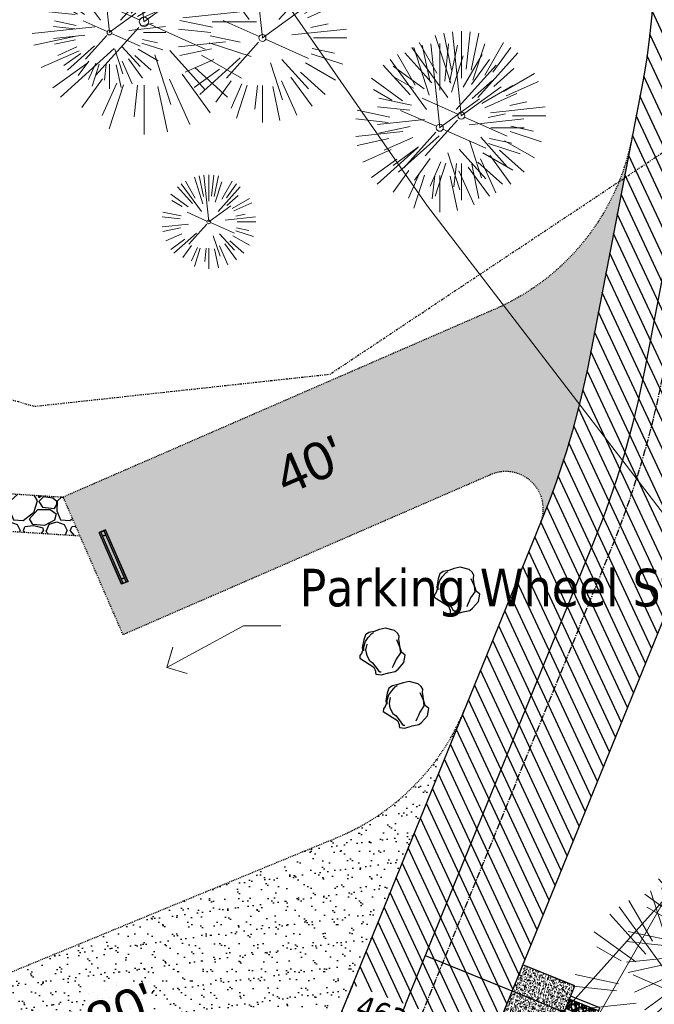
# Model space of a CAD drawing. Header units: feet. Extents: x 1134296 to 1140710, y 647902 to 649877.
# Tile 55 of 66: x 1135031 to 1135099, y 649015 to 649119. Entities that reach past the tile are written whole.
import ezdxf
from ezdxf import colors
from ezdxf.entities.mleader import LeaderData, LeaderLine
from ezdxf.lldxf.tags import DXFTag
from ezdxf.math import Vec2, Vec3

# ---------------------------------------------------------------- set-up
doc = ezdxf.new("R2010")
doc.units = ezdxf.units.FT
doc.header["$MEASUREMENT"] = 0
for name, pattern in [('CENTER2', [1.125, 0.75, -0.125, 0.125, -0.125]), ('DIVIDE2', [0.625, 0.25, -0.125, 0, -0.125, 0, -0.125]), ('HIDDEN4', [0.095, 0.05, -0.045]), ('RAD', [0.13, 0.08, -0.05])]:
    doc.linetypes.add(name, pattern=pattern)
for name, color, linetype in [('-AGGREGATE', 8, 'Continuous'), ('-HARDWARE', 7, 'Continuous'), ('-TIMBER', 6, 'Continuous'), ('-WOOD', 5, 'Continuous'), ('C-CAMPSITE-PADS', 6, 'Continuous'), ('C-PRKG-ASPH', 5, 'Continuous'), ('C-PRKG-GRVL', 8, 'Continuous'), ('C-PRKG-WHEL-STOP', 5, 'Continuous'), ('C-ROAD-ASPHALT', 1, 'Continuous'), ('C-ROAD-CNTR', 1, 'CENTER2'), ('C-ROAD-GRVL', 1, 'RAD'), ('C-SWLK-CONC', 5, 'Continuous'), ('C-SWLK-CONC-PATT', 5, 'Continuous'), ('C-SWLK-GRVL', 5, 'RAD'), ('C-SWLK-GRVL-PATT', 8, 'Continuous'), ('C-UTIL-HYDRANT', 5, 'Continuous'), ('C-UTIL-WATER-MEP', 7, 'WATER (.5x)'), ('G-TEXT-ST02', 2, 'Continuous'), ('G-XREF', 7, 'Continuous'), ('L-BARRIERROCK', 6, 'Continuous'), ('V-FLOOD-PLAIN', 2, 'DIVIDE2'), ('XX-NODE-BLDG', 8, 'Continuous')]:
    doc.layers.add(name, color=color, linetype=linetype)
for name, color, linetype, lineweight in [('V-ANNO-TEXT', 8, 'Continuous', 13), ('V-SITE-VEGE', 8, 'Continuous', 18), ('V-UTIL-WATR-LINE', 8, 'WATER', 15)]:
    doc.layers.add(name, color=color, linetype=linetype, lineweight=lineweight)
doc.styles.add('Arial', font='arial.ttf', dxfattribs={"height": 180})
doc.styles.add('SEI-Dim & Leader', font='tahoma.ttf')
doc.styles.get("Standard").update_dxf_attribs({"font": 'arial.ttf'})
tags = doc.linetypes.add('WATER', pattern='A,1.5,-0.2,["W",Standard,S=0.08,R=0,X=-0.1,Y=-0.04],-0.05', length=1.75).pattern_tags.tags
tags[6] = DXFTag(74, 10)
tags = doc.linetypes.add('WATER (.5x)', pattern='A,0.75,-0.2,["W",Standard,S=0.08,R=0,X=-0.1,Y=-0.04],-0.05', length=1).pattern_tags.tags
tags[6] = DXFTag(74, 10)
pattern_1 = [(37.50000000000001, (0, 0), (-0.06299335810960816, 1.926823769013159), [0, -1.52, 0, -1.7, 0, -1.625]), (7.499999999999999, (0, 0), (1.769776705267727, 2.82214606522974), [0, -0.82, 0, -1.37, 0, -0.525]), (327.5, (-1.23, 0), (3.114141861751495, 0.005659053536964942), [0, -0.5, 0, -1.8, 0, -2.35]), (317.5, (-1.23, 0), (3.006126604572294, 0.8776755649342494), [0, -0.25, 0, -1.18, 0, -1.35])]

# ---------------------------------------------------------------- blocks, each defined once
blk = doc.blocks.new('V-SITE-VEGE-Coniferious Tree 2')
at = {"color": 0, "linetype": 'ByBlock'}
for p, q in [((-0.0574950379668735, 0.2703678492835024), (-0.1039851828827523, 0.4890788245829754)), ((-0.0003172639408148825, 0.0025937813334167), (-0.05229705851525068, 0.4972664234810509)), ((-3.601054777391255e-05, 0.2219193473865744), (-3.601054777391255e-05, 0.5000060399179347)), ((0.02890183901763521, 0.2753366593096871), (0.05222503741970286, 0.4972664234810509)), ((0.0571938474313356, 0.2692740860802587), (0.1039131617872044, 0.4890788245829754)), ((-0.06264093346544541, 0.1926377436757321), (-0.1545378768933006, 0.4755369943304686)), ((-0.07913071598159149, 0.1088658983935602), (-0.2939353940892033, 0.4045257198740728)), ((-0.1460065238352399, 0.2528363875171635), (-0.2500390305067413, 0.4330260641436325)), ((0.06850648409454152, 0.2109817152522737), (0.1382469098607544, 0.425630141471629)), ((0.139142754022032, 0.2410654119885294), (0.2499670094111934, 0.4330260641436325)), ((0.1868724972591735, 0.2572635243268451), (0.2938633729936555, 0.4045257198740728)), ((-0.1756943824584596, 0.1950752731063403), (-0.3346129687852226, 0.3715878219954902)), ((0.09777767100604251, 0.108636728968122), (0.3345409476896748, 0.3715878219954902)), ((-0.2201011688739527, 0.1598873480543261), (-0.4045617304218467, 0.2938993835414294)), ((0.1919663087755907, 0.1728666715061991), (0.3115823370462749, 0.2805763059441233)), ((-0.2844040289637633, 0.1641894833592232), (-0.393144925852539, 0.2269610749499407)), ((0.2487690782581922, 0.143647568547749), (0.4329900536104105, 0.2500030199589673)), ((0.2658942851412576, 0.1183972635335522), (0.4567507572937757, 0.2033670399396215)), ((-0.0009318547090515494, -0.0006770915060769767), (0.2349564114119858, 0.1707208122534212)), ((-0.2961437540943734, 0.06292784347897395), (-0.4891148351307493, 0.1039491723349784)), ((-0.01992166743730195, 0.008854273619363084), (-0.2318825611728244, 0.1032199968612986)), ((-0.3060292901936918, 0.03215663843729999), (-0.4973024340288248, 0.05226104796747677)), ((0.173080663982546, 0.01818771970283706), (0.497230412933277, 0.05226104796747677)), ((0.2872695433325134, 0.06106323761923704), (0.3884790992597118, 0.08257391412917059)), ((0.3024988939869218, 0), (0.4999700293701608, 0)), ((-0.2182782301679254, -0.02292736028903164), (-0.4973024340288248, -0.05226104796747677)), ((-0.02300503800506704, -0.02554197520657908), (-0.2137781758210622, -0.2373882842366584)), ((0.01849546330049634, -0.008260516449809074), (0.2719985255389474, -0.1211160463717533)), ((-0.302185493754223, -0.0642195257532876), (-0.4891148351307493, -0.1039491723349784)), ((0.2936342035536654, -0.06241742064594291), (0.4274066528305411, -0.09084484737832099)), ((-0.2881436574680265, -0.1282723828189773), (-0.4568227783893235, -0.2033670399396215)), ((-0.1320480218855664, -0.1188660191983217), (-0.3716238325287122, -0.3345769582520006)), ((0.1143820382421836, -0.1271057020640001), (0.2718110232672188, -0.301920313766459)), ((0.2891445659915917, -0.09395946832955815), (0.4755009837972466, -0.1545018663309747)), ((0.04781873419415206, -0.1473038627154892), (0.1192466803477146, -0.3671294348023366)), ((0.2555295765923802, -0.1475434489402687), (0.4329900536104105, -0.2500030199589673)), ((-0.254528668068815, -0.1848980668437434), (-0.4045617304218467, -0.2938993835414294)), ((0.2253521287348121, -0.2029399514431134), (0.3715518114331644, -0.3345769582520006)), ((-0.1842986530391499, -0.2536176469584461), (-0.2766747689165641, -0.3807650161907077)), ((0.1131111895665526, -0.2541280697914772), (0.2033310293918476, -0.4567867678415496)), ((0.1688618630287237, -0.2324611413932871), (0.2938633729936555, -0.4045257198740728)), ((-0.1213812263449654, -0.2725449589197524), (-0.1855903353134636, -0.4167758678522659)), ((-0.09098502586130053, -0.2799408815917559), (-0.1545378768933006, -0.4755369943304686)), ((-0.02966136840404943, -0.2817638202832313), (-0.04434904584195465, -0.4216092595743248)), ((-3.601054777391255e-05, -0.2817638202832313), (-3.601054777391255e-05, -0.5000060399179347)), ((0.06104806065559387, -0.2873055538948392), (0.1039131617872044, -0.4890788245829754))]:
    blk.add_line(p, q, dxfattribs=at)
blk.add_circle((-3.601054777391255e-05, 0), 0.02083358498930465)
blk = doc.blocks.new('_Open90')
at = {"color": 0, "linetype": 'ByBlock', "lineweight": -2}
for p, q in [((-0.5, 0.5), (0, 0)), ((0, 0), (-1, 0)), ((0, 0), (-0.5, -0.5))]:
    blk.add_line(p, q, dxfattribs=at)
blk = doc.blocks.new("5'_BarrierRock")
at = {"layer": 'L-BARRIERROCK', "flags": 128}
for points in [[(3.796977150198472, 25.21031587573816), (-3.971151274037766, 23.41838866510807), (-10.84293678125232, 21.02912666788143), (-17.7147222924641, 19.53586684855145), (-22.19627771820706, 16.54930863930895), (-24.28770915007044, 10.27760197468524), (-26.0803419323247, 0.1233349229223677), (-25.48279766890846, -2.863184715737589), (-26.97668484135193, -7.044335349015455), (-29.06806322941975, -9.732226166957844), (-29.36686187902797, -13.31608058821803), (-11.14168239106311, -24.66494006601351), (-9.05030400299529, -29.74205430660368), (-9.05030400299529, -31.53398151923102), (-8.751505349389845, -33.62457612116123), (-1.87971984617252, -34.52053972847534), (7.680988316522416, -31.83264891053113), (16.04666099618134, -30.04072169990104), (19.63192655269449, -27.3528308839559), (27.10125632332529, -18.69186222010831), (28.89388910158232, -9.433597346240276), (24.11353502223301, -5.551075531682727), (22.02210359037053, 1.616633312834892), (21.42455933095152, 6.096412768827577), (20.82701507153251, 11.17356558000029), (21.12581372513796, 15.05604882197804), (19.03438229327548, 18.63990324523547), (15.15031808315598, 22.22375766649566), (3.796977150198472, 25.21031587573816)], [(-24.28770915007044, -3.759148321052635), (-24.28770915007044, 1.317965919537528), (-22.19627771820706, 8.187007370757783), (-18.61101215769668, 13.26412161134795), (-14.42820234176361, 18.04260703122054), (-11.44048104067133, 19.83453424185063)], [(-20.40364493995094, 4.603152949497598), (-21.8975321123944, -2.56455589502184), (-21.29998785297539, -6.447039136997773), (-20.40364493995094, -9.433597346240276), (-17.11717803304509, -15.70534258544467), (-12.93431516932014, -18.99052961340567), (-6.958872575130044, -26.75553466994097), (-5.46498540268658, -29.44342548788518), (-3.373607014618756, -30.63801791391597), (-1.87971984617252, -30.63801791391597)], [(17.54049512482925, 10.8748981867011), (21.62729471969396, 1.526720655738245), (22.61964785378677, -6.148371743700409), (17.24174951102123, -14.21204419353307), (15.44911673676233, -18.39319482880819), (13.35768530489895, -22.87301285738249), (12.1625967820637, -25.56090367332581)]]:
    blk.add_lwpolyline(points, dxfattribs=at)
blk = doc.blocks.new('Wheel_Stop')
for points in [[(-36, 6.75), (36, 6.75)], [(-36, -2.25), (-36, 6.75)], [(-35.625, 4.5), (-36, 6.75)], [(-35.625, 0), (-36, -2.25)], [(-35.955, 6.48), (35.955, 6.48)], [(-35.625, 4.5), (-35.625, 0)], [(-35.625, 4.5), (35.625, 4.5)], [(-35.625, 0), (35.625, 0)], [(35.625, 4.5), (36, 6.75)], [(35.625, 4.5), (35.625, 0)], [(35.625, 0), (36, -2.25)], [(36, -2.25), (36, 6.75)], [(-36, -2.25), (36, -2.25)], [(-35.955, -1.98), (35.955, -1.98)]]:
    blk.add_lwpolyline(points)
for centre in [(-30, 2.25), (30, 2.25)]:
    blk.add_circle(centre, 0.5)
blk = doc.blocks.new('HYDRANT & PAD')
at = {"layer": '-AGGREGATE'}
h = blk.add_hatch(dxfattribs=at)
h.set_pattern_fill('GRAVEL', color=256, scale=10)
h.set_pattern_definition([(228.012787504, (7.199999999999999, 10), (-80.00000000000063, -90.00000000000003), [1.34536, -133.190880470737]), (184.969740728, (6.3, 9), (119.9999999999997, 10.00000000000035), [2.30868, -228.5592476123]), (132.510447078, (4, 8.8), (100.0000000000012, -109.9999999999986), [1.62788, -161.160325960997]), (267.273689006, (0.1, 6.3), (10.00000000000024, 200.0000000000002), [2.10238, -208.13558041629]), (292.833654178, (0, 4.2), (-49.99999999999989, 120.0000000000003), [2.06155, -204.093731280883]), (357.273689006, (0.8, 2.3), (-200.0000000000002, 10.00000000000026), [2.10238, -208.13558041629]), (37.6942404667, (2.9, 2.2), (-130, -99.99999999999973), [2.78029, -275.24848548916]), (72.2553283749, (5.1, 3.9), (70.00000000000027, 220), [2.62488, -259.8632149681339]), (121.429565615, (5.899999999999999, 6.4), (-80.0000000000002, 129.9999999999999), [2.1095, -208.84073109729]), (175.236358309, (4.8, 8.2), (109.9999999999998, -10.00000000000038), [2.40832, -118.007625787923]), (222.397437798, (2.4, 8.4), (-119.9999999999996, -109.9999999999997), [3.11448, -308.333750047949]), (138.814074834, (10, 6.2), (-70.00000000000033, 60), [1.06301, -105.238448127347]), (171.46923439, (9.200000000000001, 6.899999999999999), (130, -19.99999999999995), [2.02237, -200.21511416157]), (225, (7.199999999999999, 7.199999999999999), (-1.110223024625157e-15, -9.999999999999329), [1.41421, -12.727925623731]), (203.198590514, (6.5, 8.4), (49.99999999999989, 19.99999999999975), [0.76158, -75.396151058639]), (291.801409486, (5.8, 8.100000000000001), (-9.99999999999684, 30.00000000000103), [1.07703, -52.774618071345]), (30.96375653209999, (6.2, 7.1), (30.00000000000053, 19.99999999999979), [1.74929, -56.56022894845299]), (161.565051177, (7.7, 8), (20.00000000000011, -9.999999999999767), [1.26491, -30.35786660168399]), (16.389540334, (0, 8.100000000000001), (99.99999999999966, 30.00000000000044), [1.772, -175.428451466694]), (70.3461759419, (1.7, 8.6), (-40.00000000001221, -110.000000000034), [1.48661, -147.17407747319]), (293.198590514, (7.7, 10), (-19.99999999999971, 49.99999999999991), [1.52315, -74.634581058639]), (343.610459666, (8.299999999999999, 8.6), (-99.99999999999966, 30.00000000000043), [1.772, -175.4284514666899]), (339.44395478, (0, 1.9), (-50.00000000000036, 20.00000000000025), [1.7088, -83.73123745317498]), (294.775140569, (1.6, 1.3), (-50.00000000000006, 110), [1.43178, -141.74643063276]), (66.8014094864, (7.800000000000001, 0), (19.99999999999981, 49.9999999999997), [1.52315, -74.634581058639]), (17.3540246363, (8.4, 1.4), (-129.9999999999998, -39.99999999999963), [1.67631, -165.9542361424]), (69.44395478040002, (2.9, 0), (-20.00000000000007, -49.99999999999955), [0.8543999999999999, -84.58563745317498]), (101.309932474, (7.199999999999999, 0), (-9.999999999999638, 40.00000000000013), [0.5099, -50.480295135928]), (165.963756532, (7.1, 0.5), (29.99999999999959, -10.00000000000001), [2.06155, -39.169506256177]), (186.009005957, (5.1, 1), (100.0000000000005, 9.999999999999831), [1.9105, -189.139231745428]), (303.690067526, (6.2, 6.2), (-9.999999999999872, 19.99999999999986), [1.44222, -34.61329275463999]), (353.157226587, (7, 5), (170.0000000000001, -20.00000000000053), [2.51794, -249.275626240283]), (60.9453959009, (9.5, 4.699999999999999), (-39.99999999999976, -69.99999999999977), [1.02956, -101.92674140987]), (90, (10, 5.600000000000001), (-9.999999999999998, 10), [0.6, -9.399999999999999]), (120.256437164, (4.9, 1.3), (40.00000000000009, -70.00000000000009), [1.38924, -137.535199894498]), (48.01278750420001, (4.2, 2.5), (80, 89.99999999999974), [2.69072, -131.845520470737]), (0, (6, 4.5), (10, 10), [2.6, -7.4]), (325.3048464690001, (8.6, 4.5), (100.0000000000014, -69.99999999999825), [1.58114, -156.53274300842]), (254.054604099, (9.9, 3.6), (-10.00000000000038, -40.00000000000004), [1.45602, -71.345078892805]), (207.645975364, (9.5, 2.2), (-189.9999999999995, -100.0000000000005), [2.37065, -234.694741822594]), (175.42607874, (7.4, 1.1), (-129.9999999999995, 10.00000000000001), [2.50799, -248.290734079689])])
h.paths.add_polyline_path([(18, 72.00028800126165), (18, 108.0002880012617), (-18, 108.0002880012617), (-18, 72.00028800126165), (-4.808241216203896, 72.00028800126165), (-4.808241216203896, 81.61064856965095), (4.808241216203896, 81.61064856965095), (4.808241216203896, 72.00028800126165)])
at = {"layer": 'C-SWLK-CONC-PATT'}
h = blk.add_hatch(dxfattribs=at)
h.set_pattern_fill('AR-CONC', color=256)
h.set_pattern_definition([(49.99999999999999, (-9267.938961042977, -358120.3480033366), (7.172601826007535, -0.6275213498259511), [0.75, -8.25]), (355, (-9267.938961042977, -358120.3480033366), (-1.38751333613, 7.521921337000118), [0.6, -6.6]), (100.45144446, (-9267.341244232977, -358120.4002967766), (5.78508846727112, 6.894399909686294), [0.6374019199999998, -7.011421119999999]), (46.18420000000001, (-9267.938961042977, -358118.3480033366), (10.67241330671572, -1.655192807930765), [1.125, -12.375]), (96.63563548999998, (-9267.049593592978, -358118.4859364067), (9.346619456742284, 9.741186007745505), [0.95610342, -10.5171376]), (351.1841639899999, (-9267.938961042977, -358118.3480033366), (9.346619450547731, 9.741186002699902), [0.9, -9.90000001]), (21, (-9266.938961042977, -358118.8480033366), (5.969070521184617, -4.026188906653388), [0.75, -8.25]), (326.0000000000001, (-9266.938961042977, -358118.8480033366), (2.433153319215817, 7.25150045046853), [0.6, -6.6]), (71.45144474, (-9266.441538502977, -358119.1835190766), (8.402223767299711, 3.225311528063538), [0.6374019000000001, -7.01142112]), (37.50000000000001, (-9267.938961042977, -358120.3480033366), (0.1215985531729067, 3.328938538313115), [0, -6.52, 0, -6.7, 0, -6.625]), (7.499999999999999, (-9267.938961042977, -358120.3480033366), (2.630695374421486, 3.944117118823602), [0, -3.82, 0, -6.37, 0, -2.525]), (327.5, (-9270.168961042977, -358120.3480033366), (5.338224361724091, -0.225548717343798), [0, -2.5, 0, -7.8, 0, -10.35]), (317.5, (-9271.168961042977, -358120.3480033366), (5.831861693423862, 1.001049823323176), [0, -3.25, 0, -5.18, 0, -7.35])])
h.paths.add_polyline_path([(36, 72.00028800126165), (-0.4957049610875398, 72.00028800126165), (-1.798695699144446, 72.00028800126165), (-5.835965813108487, 72.00028800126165), (-36, 72.00028800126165), (-36, 0), (36, 0)])
at = {"layer": '-HARDWARE'}
for p, q in [((-0.9315394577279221, 70.21826426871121), (-0.8876926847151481, 69.50718080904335)), ((-0.1281694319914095, 68.22893146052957), (-0.2203198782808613, 71.20029082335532)), ((-0.2203198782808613, 71.20029082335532), (0.3198867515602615, 71.20029082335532)), ((0.3198867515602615, 71.20029082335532), (0.2407152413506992, 68.21512720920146)), ((0.8998299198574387, 70.21826426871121), (0.8559831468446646, 69.50718080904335))]:
    blk.add_line(p, q, dxfattribs=at)
for points in [[(0.8029218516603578, 81.98121565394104), (-0.8482130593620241, 81.98121565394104)], [(-0.7738970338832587, 82.57871776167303), (-0.7738970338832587, 81.98121565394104)], [(-0.5697122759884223, 81.61064856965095), (-0.5697122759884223, 81.98121565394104)], [(0.5697122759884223, 81.61064856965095), (0.5697122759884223, 81.98121565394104)], [(0.7255089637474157, 82.57871776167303), (0.7255089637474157, 81.98121565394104)]]:
    blk.add_lwpolyline(points, dxfattribs=at)
at = {"layer": '-HARDWARE', "linetype": 'HIDDEN4'}
for points in [[(-0.5697122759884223, 81.61064856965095), (-0.5697122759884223, 72.05710965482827)], [(0.5697122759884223, 81.61064856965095), (0.5697122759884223, 72.03999334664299)]]:
    blk.add_lwpolyline(points, dxfattribs=at)
at = {"layer": '-HARDWARE'}
blk.add_lwpolyline([(0.8559831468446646, 69.50718080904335), (0.8045775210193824, 68.56404653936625, 0.01361364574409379), (0.8040674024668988, 68.54531445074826), (0.8040674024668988, 68.07627233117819, -0.01489474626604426), (0.8034568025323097, 68.0557797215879), (0.7831394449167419, 67.7151425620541, -0.396870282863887), (0.4395640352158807, 67.39144916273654), (-0.471273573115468, 67.39144916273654, -0.3968702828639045), (-0.8148489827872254, 67.7151425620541), (-0.8351663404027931, 68.0557797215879, -0.01489474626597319), (-0.8357769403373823, 68.07627233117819), (-0.8357769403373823, 68.54531445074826, 0.01361364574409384), (-0.836287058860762, 68.56404653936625), (-0.8876926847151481, 69.50718080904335)], format="xyb", dxfattribs=at)
for centre, radius, start, end in [((-0.0241940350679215, 82.57871776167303), 0.7935149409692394, 340.8717572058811, 199.1282427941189), ((-0.0241940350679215, 82.57871776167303), 0.7497029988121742, 0, 180), ((-0.01585476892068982, 70.99310702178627), 1.199524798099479, 284.4557706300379, 262.2779910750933)]:
    blk.add_arc(centre, radius, start, end, dxfattribs=at)
at = {"layer": '-TIMBER', "flags": 128}
for points in [[(-22, 112.0002880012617), (-22, 72.00028800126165)], [(22, 112.0002880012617), (-22, 112.0002880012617)], [(-18, 112.0002880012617), (-18, 72.00028800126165)], [(18, 108.0002880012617), (-18, 108.0002880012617)], [(18, 112.0002880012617), (18, 72.00028800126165)], [(22, 112.0002880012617), (22, 72.00028800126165)]]:
    blk.add_lwpolyline(points, dxfattribs=at)
at = {"layer": '-WOOD'}
blk.add_lwpolyline([(4.808241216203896, 72.00028800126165), (4.808241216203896, 81.61064856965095), (-4.808241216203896, 81.61064856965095), (-4.808241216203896, 72.00028800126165)], close=True, dxfattribs=at)
at = {"layer": 'C-SWLK-CONC'}
blk.add_lwpolyline([(36, 0), (36, 72.00028800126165), (-36, 72.00028800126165), (-36, 0)], dxfattribs=at)
at = {"layer": 'C-SWLK-CONC', "linetype": 'Continuous'}
blk.add_lwpolyline([(-36, 0), (36, 0)], dxfattribs=at)
blk = doc.blocks.new('C_PBASE-PACTOLA_02403811')
at = {"layer": 'C-ROAD-ASPHALT'}
blk.add_lwpolyline([(1134916.811965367, 648653.2299950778), (1134952.321656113, 648718.215074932, 0.01915469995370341), (1134969.657277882, 648753.0477392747), (1135036.873309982, 648902.1641641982, 0.009218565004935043), (1135044.254367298, 648919.3790657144), (1135101.509820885, 649060.0203951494, 0.04927264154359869), (1135107.544114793, 649080.3791714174), (1135113.245677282, 649110.0761826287, 0.3025232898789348), (1135079.742163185, 649189.7952543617), (1135017.583038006, 649231.0012923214, 0.03670103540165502), (1134952.658282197, 649267.4907225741), (1134930.361796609, 649277.95101182, 0.265468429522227), (1134828.518541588, 649269.7547374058), (1134807.494103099, 649255.3935736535, 0.04164346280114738), (1134780.654611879, 649233.5777859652), (1134706.829601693, 649162.5981949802, 0.05765878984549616), (1134625.196538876, 649063.6602364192, -0.5722564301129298), (1134616.582948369, 649064.0343807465), (1134601.857481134, 649091.7855040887)], format="xyb", dxfattribs=at)
blk.add_lwpolyline([(1134609.502741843, 649004.1715281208, -0.08481675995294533), (1134717.918854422, 649151.0643979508), (1134791.743864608, 649222.0439889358, -0.04164346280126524), (1134816.518779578, 649242.1816391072), (1134837.543218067, 649256.5428028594, -0.2654684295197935), (1134923.566161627, 649263.4658695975), (1134945.862647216, 649253.0055803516, -0.03670103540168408), (1135008.742528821, 649217.6654234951), (1135070.901654, 649176.4593855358, -0.3025232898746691), (1135097.532652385, 649113.0929439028), (1135091.831089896, 649083.3959326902, -0.0492726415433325), (1135086.690765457, 649066.0532714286), (1135029.43531187, 648925.4119419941, -0.009218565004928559), (1135022.286728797, 648908.7392420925), (1134970.105907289, 648792.9779079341, 0.09466954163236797), (1134957.786175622, 648834.7349342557), (1134921.92741579, 648904.3472810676, 0.300313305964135), (1134722.086161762, 649016.5601342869), (1134632.500993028, 649010.1122188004, 0.09071439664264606)], format="xyb", close=True, dxfattribs=at)
at = {"layer": 'C-ROAD-CNTR', "flags": 128}
blk.add_lwpolyline([(1134682.815781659, 648422.2458494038), (1134669.21986276, 648425.8462855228, -0.1774687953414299), (1134620.150062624, 648460.1534391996), (1134616.502637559, 648465.3792168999, -0.1042089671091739), (1134576.197064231, 648560.2628234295), (1134558.554057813, 648650.0509356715, -0.01381007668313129), (1134553.979962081, 648677.2843639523), (1134544.902369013, 648742.2703875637, -0.09433329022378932), (1134550.434197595, 648854.3354307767), (1134558.997505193, 648889.7214101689, -0.1428635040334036), (1134712.374228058, 649156.8312964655), (1134786.199238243, 649227.8108874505, -0.04164346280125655), (1134812.006441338, 649248.7876063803), (1134833.030879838, 649263.1487701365, -0.2654684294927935), (1134926.96397912, 649270.7084407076), (1134949.260464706, 649260.2481514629, -0.03670103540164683), (1135013.162783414, 649224.3333579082), (1135075.321908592, 649183.1273199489, -0.3025232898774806), (1135105.389164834, 649111.5845632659), (1135099.687602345, 649081.8875520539, -0.04927264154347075), (1135094.100293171, 649063.036833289), (1135036.844839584, 648922.3955038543, -0.009218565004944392), (1135029.58001939, 648905.4517031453), (1134962.363987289, 648756.3352782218, -0.01915469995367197), (1134945.301367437, 648722.0511597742), (1134909.791676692, 648657.06607992, -0.111236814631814), (1134866.238656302, 648607.5744966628), (1134762.181369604, 648532.0907847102, 0.3229446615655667), (1134716.395894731, 648393.2215671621), (1134719.721086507, 648382.7059234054, -0.1714240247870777), (1134715.287797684, 648249.5554414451), (1134707.163513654, 648228.7837741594, -0.02272318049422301), (1134688.713657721, 648187.2766264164, 0.05045028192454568), (1134653.344169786, 648094.1277041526)], format="xyb", dxfattribs=at)
at = {"layer": 'C-ROAD-GRVL'}
blk.add_line((1135042.107262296, 649053.9421080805), (1135035.721967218, 649068.6127591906), dxfattribs=at)
at = {"layer": 'C-ROAD-GRVL', "flags": 128}
for points in [[(1135096.336044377, 649106.8603223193, -0.2475269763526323), (1135081.761466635, 649088.6511193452), (1135035.721967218, 649068.6127591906)], [(1135086.690765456, 649066.0532714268, 0.6507244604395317), (1135081.305408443, 649071.0028184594)], [(1135020.903927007, 649014.1641973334), (1135064.909235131, 649032.3206276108, 0.200853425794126), (1135078.528832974, 649046.0044382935)]]:
    blk.add_lwpolyline(points, format="xyb", dxfattribs=at)
blk.add_lwpolyline([(1135081.305408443, 649071.0028184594), (1135042.107262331, 649053.942108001)], dxfattribs=at)
at = {"layer": 'C-SWLK-GRVL', "flags": 128}
for points in [[(1134989.904089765, 649071.5463200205), (1135035.721967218, 649068.6127591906)], [(1134989.461592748, 649067.5664611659), (1135037.516511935, 649064.4896702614)]]:
    blk.add_lwpolyline(points, dxfattribs=at)
at = {"layer": 'C-UTIL-WATER-MEP'}
blk.add_line((1135089.064379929, 649013.7593511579), (1135103.190839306, 649029.5347664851), dxfattribs=at)
at = {"layer": 'C-UTIL-WATER-MEP', "flags": 128}
blk.add_lwpolyline([(1134713.292159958, 648416.2441137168), (1134669.731849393, 648427.7796426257, -0.1774687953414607), (1134621.79009064, 648461.2981261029), (1134618.142665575, 648466.5239038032, -0.1042089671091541), (1134578.159536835, 648560.6484414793), (1134560.516530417, 648650.4365537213, -0.01381007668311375), (1134555.960731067, 648677.5610482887), (1134546.883138, 648742.5470719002, -0.09433329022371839), (1134552.378087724, 648853.8650148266), (1134560.941395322, 648889.2509942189, -0.1428635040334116), (1134713.760384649, 649155.3895718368), (1134787.585394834, 649226.3691628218, -0.04164346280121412), (1134813.134525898, 649247.1361145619), (1134834.158964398, 649261.4972783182, -0.2654684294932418), (1134926.114524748, 649268.8977979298), (1134948.411010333, 649258.437508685, -0.03670103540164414), (1135012.057719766, 649222.6663743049), (1135074.216844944, 649181.4603363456, -0.302523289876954), (1135103.425036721, 649111.961658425), (1135097.723474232, 649082.264647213, -0.04927264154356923), (1135092.247911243, 649063.7909428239), (1135034.992457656, 648923.1496133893, -0.009218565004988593), (1135027.756696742, 648906.273587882), (1134960.540664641, 648757.1571629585, -0.01915469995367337), (1134943.546295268, 648723.0101809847), (1134908.036604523, 648658.0251011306, -0.1112368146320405), (1134865.064291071, 648609.1934056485), (1134761.007004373, 648533.7096936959, 0.1574684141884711), (1134714.965670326, 648470.6755079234, 0.1574684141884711)], format="xyb", dxfattribs=at)
blk.add_lwpolyline([(1135074.323039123, 649019.7605896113), (1135089.064379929, 649013.7593511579)], dxfattribs=at)
at = {"layer": 'C-PRKG-WHEL-STOP', "xscale": 0.08333333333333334, "yscale": 0.08333333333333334, "zscale": 0.08333333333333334, "rotation": 113.5207362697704}
blk.add_blockref('Wheel_Stop', (1135041.264211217, 649062.3000785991), dxfattribs=at)
at = {"layer": 'C-UTIL-HYDRANT', "xscale": 0.08333333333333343, "yscale": 0.08333333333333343, "zscale": 0.08333333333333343, "rotation": 247.8486329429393}
blk.add_blockref('HYDRANT & PAD', (1135083.584450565, 649015.9888182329), dxfattribs=at)
at = {"layer": 'L-BARRIERROCK', "xscale": 0.08333333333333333, "yscale": 0.08333333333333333, "zscale": 0.08333333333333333}
for p in [(1135077.719573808, 649059.0424086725), (1135069.781940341, 649052.5377424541), (1135072.295921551, 649046.8696477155)]:
    blk.add_blockref("5'_BarrierRock", p, dxfattribs=at)
at = {"layer": 'C-CAMPSITE-PADS', "char_height": 4, "attachment_point": 1, "style": 'Arial'}
for s, insert, rotation in [("40'", (1135057.856241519, 649072.4292515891), 23.476974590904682), ("30'", (1135037.746992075, 649014.246892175), 22.377104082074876)]:
    blk.add_mtext_dynamic_manual_height_columns(s, width=0.8890231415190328, gutter_width=1, heights=[0], dxfattribs=dict(at, insert=insert, rotation=rotation))
blk = doc.blocks.new('C_PHTCH-PACTOLA_02403811')
at = {"layer": 'C-PRKG-ASPH'}
h = blk.add_hatch(dxfattribs=at)
h.set_pattern_fill('ANSI31', color=256, scale=10, angle=70)
h.set_pattern_definition([(115, (0, 0), (-1.132884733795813, -0.5282728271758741), [])])
edge = h.paths.add_edge_path(flags=16)
edge.add_arc((1135093.567290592, 648760.3570235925), 541.9999999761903, 143.5703577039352, 153.2664360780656, ccw=False)
edge.add_arc((1135093.567290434, 648760.3570237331), 541.9999997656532, 133.8742793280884, 143.5703577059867, ccw=False)
edge.add_line((1134717.918854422, 649151.0643979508), (1134791.743864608, 649222.0439889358))
edge.add_arc((1134924.814897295, 649083.6384245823), 191.9999999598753, 124.33581191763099, 133.8742793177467, ccw=False)
edge.add_line((1134816.518779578, 649242.1816391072), (1134837.543218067, 649256.5428028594))
edge.add_arc((1134886.614896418, 649184.7029087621), 87.00000000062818, 64.86660358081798, 124.33581191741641, ccw=False)
edge.add_line((1134923.566161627, 649263.4658695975), (1134945.862647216, 649253.0055803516))
edge.add_arc((1134736.896871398, 648807.5874571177), 491.9999999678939, 56.45911934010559, 64.86660355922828, ccw=False)
edge.add_line((1135008.742528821, 649217.6654234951), (1135070.901654, 649176.4593855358))
edge.add_arc((1135036.644680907, 649124.7828938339), 62.00000000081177, -10.868034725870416, 56.45911933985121, ccw=False)
edge.add_line((1135097.532652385, 649113.0929439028), (1135091.831089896, 649083.3959326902))
edge.add_arc((1135001.481196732, 649100.7423100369), 92.00000001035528, 337.8486329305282, 349.13196525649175, ccw=False)
edge.add_line((1135086.690765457, 649066.0532714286), (1135029.43531187, 648925.4119419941))
edge.add_arc((1134573.749357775, 649110.9228871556), 491.9999995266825, 335.73595333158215, 337.84863296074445, ccw=False)
edge.add_line((1135022.286728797, 648908.7392420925), (1134970.105907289, 648792.9779079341))
edge.add_line((1134970.105907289, 648792.9779079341), (1134955.070696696, 648759.622817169))
edge.add_arc((1134506.533324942, 648961.8064625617), 492.0000003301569, 331.3465562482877, 335.7359533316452, ccw=False)
edge.add_line((1134938.281078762, 648725.8872446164), (1134902.771388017, 648660.9021647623))
edge.add_arc((1134778.161263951, 648728.9926705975), 142.0000000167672, 305.95733191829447, 331.34655630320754, ccw=False)
edge.add_line((1134861.541195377, 648614.0501326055), (1134757.483908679, 648538.5664206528))
edge.add_arc((1134835.579196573, 648430.9089730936), 133.0000000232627, 125.9573319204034, 166.4171722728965)
edge.add_arc((1134672.277915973, 648470.363906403), 35.00000000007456, 244.10855969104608, 346.41717227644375, ccw=False)
edge.add_arc((1134691.461854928, 648509.9128519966), 78.95614352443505, 214.9055155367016, 244.1168481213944, ccw=False)
edge.add_line((1134626.710174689, 648464.732186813), (1134623.062749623, 648469.9579645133))
edge.add_arc((1134821.506139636, 648608.4650796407), 241.9999999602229, 191.1167612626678, 214.9138039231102, ccw=False)
edge.add_line((1134584.046954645, 648561.8052956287), (1134566.403948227, 648651.5934078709))
edge.add_arc((1135049.172208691, 648746.4554480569), 491.9999999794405, 187.9519260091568, 191.1167612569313, ccw=False)
edge.add_line((1134561.903038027, 648678.391101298), (1134552.825444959, 648743.3771249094))
edge.add_arc((1134842.017716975, 648783.7730382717), 292.0000000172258, 166.3961174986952, 187.9519260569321, ccw=False)
edge.add_line((1134558.209758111, 648852.4537669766), (1134566.77306571, 648887.8397463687))
edge.add_arc((1135093.567290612, 648760.357023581), 542.0000000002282, 158.0478401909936, 166.396117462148, ccw=False)
edge.add_arc((1135093.567290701, 648760.357023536), 542.0000000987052, 153.2664360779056, 158.0478401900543, ccw=False)
edge = h.paths.add_edge_path()
edge.add_line((1134664.934415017, 648091.0186503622), (1134641.753924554, 648097.236757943))
edge.add_arc((1135131.441785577, 647965.8792352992), 506.9999999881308, 154.1154939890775, 164.9840567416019, ccw=False)
edge.add_arc((1135131.44177555, 647965.8792402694), 506.9999887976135, 153.4314984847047, 154.115493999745, ccw=False)
edge.add_arc((1134241.513528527, 648410.9103548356), 488.0000000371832, 333.4314984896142, 338.6383717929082)
edge.add_line((1134695.987914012, 648233.1548120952), (1134704.112198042, 648253.9264793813))
edge.add_arc((1134529.027803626, 648322.4060737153), 188.0000000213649, 338.6383717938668, 377.1954705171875)
edge.add_arc((1134651.306425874, 648360.2470375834), 60.00000000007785, 17.1954705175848, 74.97265706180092)
edge.add_line((1134666.863224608, 648418.1951696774), (1134661.500576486, 648419.8056636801))
edge.add_arc((1134691.489318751, 648509.9450223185), 94.99699278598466, 223.9418846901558, 251.5980721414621, ccw=False)
edge.add_arc((1134691.535842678, 648509.9839590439), 95.05751145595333, 214.9165962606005, 223.9393241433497, ccw=False)
edge.add_line((1134613.590003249, 648455.5746160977), (1134609.942525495, 648460.8004692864))
edge.add_arc((1134821.506139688, 648608.4650796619), 258.0000000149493, 191.1167612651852, 214.9138039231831, ccw=False)
edge.add_line((1134568.347173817, 648558.7203512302), (1134550.704167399, 648648.5084634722))
edge.add_arc((1135049.172208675, 648746.4554480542), 507.9999999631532, 187.9519260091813, 191.1167612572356, ccw=False)
edge.add_line((1134546.056886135, 648676.177626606), (1134536.979293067, 648741.163650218))
edge.add_arc((1134842.01771694, 648783.7730382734), 307.9999999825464, 166.3961174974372, 187.9519260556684, ccw=False)
edge.add_line((1134542.658637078, 648856.2170945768), (1134551.221944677, 648891.6030739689))
edge.add_arc((1135093.567290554, 648760.3570237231), 557.9999999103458, 163.9213237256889, 166.3961174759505, ccw=False)
edge.add_arc((1134538.177323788, 648920.4382053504), 19.99999999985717, 343.9213237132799, 402.7699397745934)
edge.add_line((1134552.859048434, 648934.0193305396), (1134533.446357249, 648955.005204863))
edge.add_arc((1135093.567290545, 648760.3570234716), 592.9783928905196, 146.0187423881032, 160.8370986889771, ccw=False)
edge.add_line((1134601.857481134, 649091.7855040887), (1134616.582948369, 649064.0343807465))
edge.add_arc((1134620.999668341, 649066.3780071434), 5.000000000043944, 207.9515834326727, 327.0740857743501)
edge.add_arc((1135093.567290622, 648760.3570235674), 558.0000000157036, 133.8742793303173, 147.0740857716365, ccw=False)
edge.add_line((1134706.829601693, 649162.5981949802), (1134780.654611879, 649233.5777859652))
edge.add_arc((1134924.814897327, 649083.6384245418), 208.0000000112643, 124.3358119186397, 133.8742793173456, ccw=False)
edge.add_line((1134807.494103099, 649255.3935736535), (1134828.518541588, 649269.7547374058))
edge.add_arc((1134886.614896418, 649184.7029087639), 102.9999999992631, 64.86660357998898, 124.33581191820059, ccw=False)
edge.add_line((1134930.361796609, 649277.9510118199), (1134952.658282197, 649267.4907225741))
edge.add_arc((1134736.896871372, 648807.5874570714), 508.0000000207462, 56.4591193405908, 64.86660355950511, ccw=False)
edge.add_line((1135017.583038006, 649231.0012923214), (1135079.742163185, 649189.7952543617))
edge.add_arc((1135036.644680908, 649124.782893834), 77.99999999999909, -10.868034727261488, 56.45911934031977, ccw=False)
edge.add_line((1135113.245677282, 649110.0761826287), (1135107.544114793, 649080.3791714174))
edge.add_arc((1135001.481196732, 649100.7423100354), 108.0000000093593, 337.84863293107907, 349.131965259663, ccw=False)
edge.add_line((1135101.509820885, 649060.0203951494), (1135044.254367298, 648919.3790657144))
edge.add_arc((1134573.749357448, 649110.9228872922), 507.9999998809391, 335.7359533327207, 337.84863295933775, ccw=False)
edge.add_line((1135036.873309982, 648902.1641641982), (1134969.657277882, 648753.0477392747))
edge.add_arc((1134506.53332524, 648961.8064624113), 507.9999999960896, 331.346556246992, 335.73595333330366, ccw=False)
edge.add_line((1134952.321656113, 648718.215074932), (1134916.811965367, 648653.2299950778))
edge.add_arc((1134778.161263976, 648728.9926705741), 157.9999999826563, 305.9573319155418, 331.3465563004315, ccw=False)
edge.add_line((1134870.936117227, 648601.0988607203), (1134766.878830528, 648525.6151487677))
edge.add_arc((1134835.579196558, 648430.9089731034), 117.0000000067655, 125.9573319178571, 162.264860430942)
edge.add_arc((1134752.713885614, 648457.4106757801), 29.99999999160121, 162.264860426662, 196.8024120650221)
edge.add_arc((1134835.579196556, 648430.9089731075), 113.0000000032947, 170.9217318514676, 197.5476736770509)
edge.add_line((1134727.837491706, 648396.8395581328), (1134731.162683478, 648386.3239143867))
edge.add_arc((1134529.027802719, 648322.4060734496), 212.0000009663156, 11.340079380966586, 17.54767372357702, ccw=False)
edge.add_arc((1134529.055568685, 648322.403813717), 211.9732215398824, -20.64909134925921, 11.342153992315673, ccw=False)
edge.add_arc((1134759.869013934, 648235.3149369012), 34.72371615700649, 159.1871917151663, 239.4135572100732)
edge.add_line((1134742.200276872, 648205.422593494), (1134709.513, 648185.696))
edge.add_line((1134709.513, 648185.696), (1134698.996135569, 648181.0065459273))
edge.add_arc((1135131.441785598, 647965.8792352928), 483.0000000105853, 153.5511843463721, 164.9840567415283)
at = {"layer": 'C-PRKG-GRVL'}
h = blk.add_hatch(dxfattribs=at)
h.set_pattern_fill('AR-SAND', color=256)
h.set_pattern_definition(pattern_1)
edge = h.paths.add_edge_path()
edge.add_line((1135083.105476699, 649089.2842339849), (1135035.721967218, 649068.6127591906))
edge.add_line((1135035.721967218, 649068.6127591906), (1135042.107262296, 649053.9421080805))
edge.add_line((1135042.107262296, 649053.9421080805), (1135081.305408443, 649071.0028184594))
edge.add_arc((1135082.901732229, 649067.3351556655), 3.999999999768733, -18.691414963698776, 113.5207365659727, ccw=False)
edge.add_arc((1135001.481196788, 649100.74231002), 91.99999995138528, 337.8486329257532, 349.131965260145)
edge.add_line((1135091.831089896, 649083.3959326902), (1135096.336044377, 649106.8603223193))
edge.add_arc((1135071.784442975, 649111.5740118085), 24.99999999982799, 296.92612861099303, 349.1319652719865, ccw=False)
h = blk.add_hatch(dxfattribs=at)
h.set_pattern_fill('AR-SAND', color=256)
h.set_pattern_definition(pattern_1)
edge = h.paths.add_edge_path()
edge.add_line((1135064.909235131, 649032.3206276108), (1135020.903927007, 649014.1641973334))
edge.add_line((1135020.903927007, 649014.1641973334), (1135027.006439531, 648999.3736823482))
edge.add_line((1135027.006439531, 648999.3736823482), (1135057.280775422, 649011.8647631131))
edge.add_arc((1135058.806403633, 649008.1671343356), 4.000000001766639, -22.15136701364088, 112.4208659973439, ccw=False)
edge.add_line((1135062.511167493, 649006.6589152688), (1135078.528832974, 649046.0044382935))
edge.add_arc((1135055.374058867, 649055.4308074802), 24.99999999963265, 292.42086587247, 337.8486329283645, ccw=False)
at = {"layer": 'C-SWLK-GRVL-PATT'}
h = blk.add_hatch(dxfattribs=at)
h.set_pattern_fill('GRAVEL', color=256, scale=5)
h.set_pattern_definition([(228.012787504, (3.6, 5), (-40.00000000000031, -45.00000000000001), [0.67268, -66.5954402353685]), (184.969740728, (3.15, 4.5), (59.99999999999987, 5.000000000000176), [1.15434, -114.27962380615]), (132.510447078, (2, 4.4), (50.00000000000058, -54.99999999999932), [0.8139400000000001, -80.5801629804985]), (267.273689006, (0.05, 3.15), (5.000000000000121, 100.0000000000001), [1.05119, -104.067790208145]), (292.833654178, (0, 2.1), (-24.99999999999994, 60.00000000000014), [1.030775, -102.0468656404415]), (357.273689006, (0.4, 1.15), (-100.0000000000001, 5.000000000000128), [1.05119, -104.067790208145]), (37.6942404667, (1.45, 1.1), (-64.99999999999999, -49.99999999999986), [1.390145, -137.62424274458]), (72.2553283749, (2.55, 1.95), (35.00000000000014, 110), [1.31244, -129.9316074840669]), (121.429565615, (2.95, 3.2), (-40.0000000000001, 64.99999999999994), [1.05475, -104.420365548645]), (175.236358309, (2.4, 4.1), (54.99999999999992, -5.00000000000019), [1.20416, -59.0038128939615]), (222.397437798, (1.2, 4.2), (-59.99999999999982, -54.99999999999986), [1.55724, -154.1668750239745]), (138.814074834, (5, 3.1), (-35.00000000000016, 30), [0.5315049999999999, -52.61922406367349]), (171.46923439, (4.600000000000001, 3.45), (64.99999999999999, -9.999999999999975), [1.011185, -100.107557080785]), (225, (3.6, 3.6), (-5.551115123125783e-16, -4.999999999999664), [0.707105, -6.3639628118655]), (203.198590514, (3.25, 4.2), (24.99999999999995, 9.999999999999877), [0.38079, -37.6980755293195]), (291.801409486, (2.9, 4.050000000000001), (-4.99999999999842, 15.00000000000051), [0.538515, -26.3873090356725]), (30.96375653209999, (3.1, 3.55), (15.00000000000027, 9.999999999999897), [0.874645, -28.2801144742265]), (161.565051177, (3.85, 4), (10.00000000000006, -4.999999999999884), [0.632455, -15.178933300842]), (16.389540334, (0, 4.050000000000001), (49.99999999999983, 15.00000000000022), [0.886, -87.714225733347]), (70.3461759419, (0.8500000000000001, 4.3), (-20.0000000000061, -55.00000000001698), [0.7433049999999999, -73.58703873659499]), (293.198590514, (3.85, 5), (-9.999999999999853, 24.99999999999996), [0.761575, -37.3172905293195]), (343.610459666, (4.149999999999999, 4.3), (-49.99999999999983, 15.00000000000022), [0.8859999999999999, -87.71422573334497]), (339.44395478, (0, 0.95), (-25.00000000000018, 10.00000000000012), [0.8543999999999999, -41.86561872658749]), (294.775140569, (0.8, 0.65), (-25.00000000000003, 55.00000000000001), [0.71589, -70.87321531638]), (66.8014094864, (3.9, 0), (9.999999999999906, 24.99999999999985), [0.761575, -37.3172905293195]), (17.3540246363, (4.2, 0.7000000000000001), (-64.99999999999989, -19.99999999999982), [0.838155, -82.97711807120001]), (69.44395478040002, (1.45, 0), (-10.00000000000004, -24.99999999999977), [0.4272, -42.29281872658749]), (101.309932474, (3.6, 0), (-4.999999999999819, 20.00000000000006), [0.25495, -25.240147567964]), (165.963756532, (3.55, 0.25), (14.99999999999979, -5.000000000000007), [1.030775, -19.5847531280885]), (186.009005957, (2.55, 0.5), (50.00000000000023, 4.999999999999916), [0.9552499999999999, -94.56961587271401]), (303.690067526, (3.1, 3.1), (-4.999999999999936, 9.999999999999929), [0.7211099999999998, -17.30664637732]), (353.157226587, (3.5, 2.5), (85.00000000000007, -10.00000000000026), [1.25897, -124.6378131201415]), (60.9453959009, (4.75, 2.35), (-19.99999999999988, -34.99999999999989), [0.51478, -50.963370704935]), (90, (5, 2.8), (-4.999999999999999, 5), [0.3, -4.699999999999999]), (120.256437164, (2.45, 0.65), (20.00000000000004, -35.00000000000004), [0.69462, -68.76759994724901]), (48.01278750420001, (2.1, 1.25), (40, 44.99999999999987), [1.34536, -65.92276023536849]), (0, (3, 2.25), (5, 5), [1.3, -3.7]), (325.3048464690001, (4.3, 2.25), (50.0000000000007, -34.99999999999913), [0.7905699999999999, -78.26637150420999]), (254.054604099, (4.95, 1.8), (-5.000000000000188, -20.00000000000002), [0.72801, -35.6725394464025]), (207.645975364, (4.75, 1.1), (-94.99999999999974, -50.00000000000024), [1.185325, -117.347370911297]), (175.42607874, (3.7, 0.55), (-64.99999999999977, 5.000000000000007), [1.253995, -124.1453670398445])])
h.paths.add_polyline_path([(1135035.721967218, 649068.6127591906), (1134989.904089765, 649071.5463200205), (1134989.461592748, 649067.5664611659), (1135037.516511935, 649064.4896702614)])
blk = doc.blocks.new('C_XBASE-PACTOLA_02403811')
at = {"layer": 'V-FLOOD-PLAIN', "flags": 128}
blk.add_lwpolyline([(1134914.782730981, 649486.6812236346), (1134964.912024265, 649449.9128447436), (1134986.127264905, 649409.6138352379), (1134975.347427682, 649311.0767022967), (1134958.917484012, 649205.057923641), (1134955.558909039, 649145.2391346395), (1134964.044928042, 649110.8634109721), (1134999.274655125, 649087.9986497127), (1135032.634643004, 649078.2829496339), (1135064.165377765, 649081.7137970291), (1135129.218654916, 649125.0400490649), (1135225.738491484, 649171.7426832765), (1135337.320879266, 649207.1686943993), (1135395.200465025, 649212.4327917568)], dxfattribs=at)
at = {"layer": 'V-SITE-VEGE', "rotation": 8.537736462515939e-07}
for p, xscale, yscale, zscale in [((1135044.339, 649119.264), 23.99971008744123, 23.99971008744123, 23.99971008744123), ((1135040.651, 649118.119), 11.99985504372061, 11.99985504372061, 11.99985504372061), ((1135102.037, 649015.229), 23.99971008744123, 23.99971008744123, 23.99971008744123)]:
    blk.add_blockref('V-SITE-VEGE-Coniferious Tree 2', p, dxfattribs=dict(at, xscale=xscale, yscale=yscale, zscale=zscale))
at = {"layer": 'V-SITE-VEGE'}
for p, xscale, yscale, zscale in [((1135056.964, 649117.547), 17.99978256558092, 17.99978256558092, 17.99978256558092), ((1135078.167, 649109.251), 17.99978256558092, 17.99978256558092, 17.99978256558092), ((1135075.87, 649107.968), 17.99978256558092, 17.99978256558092, 17.99978256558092), ((1135051.249, 649097.943), 9.999879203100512, 9.999879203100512, 9.999879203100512), ((1135106.204, 649020.135), 20.99974632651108, 20.99974632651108, 20.99974632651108)]:
    blk.add_blockref('V-SITE-VEGE-Coniferious Tree 2', p, dxfattribs=dict(at, xscale=xscale, yscale=yscale, zscale=zscale))
at = {"layer": 'XX-NODE-BLDG', "insert": (1135086.252813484, 649007.5077093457), "char_height": 2.399999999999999, "width": 20.97110006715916, "attachment_point": 6, "rotation": 340, "style": 'SEI-Dim & Leader', "bg_fill": 3, "box_fill_scale": 1.25, "bg_fill_color": 256, "bg_fill_true_color": 13158600, "bg_fill_transparency": 0}
blk.add_mtext('{\\C256;4632.54 F.F.E.}', dxfattribs=at)
at = {"layer": 'V-ANNO-TEXT'}
ml = blk.add_multileader_mtext('Standard', dxfattribs=at)
ml.set_content('Parking Wheel Stop (Typ.)', color=256, style='SEI-Dim & Leader')
ml.set_leader_properties(color=256, linetype='ByLayer', lineweight=-1)
ml.set_arrow_properties(name='OPEN90')
ml.build(insert=Vec2(0, 0))
ml.multileader.update_dxf_attribs({"text_left_attachment_type": 2, "text_right_attachment_type": 2, "dogleg_length": 0.1, "arrow_head_size": 3.2, "scale": 40})
ctx = ml.context
ctx.base_point, ctx.scale, ctx.arrow_head_size, ctx.plane_origin = Vec3(1135058.933852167, 649054.9036308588), 40, 3.2, Vec3(1135046.759499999, 649050.4465)
ctx.left_attachment, ctx.right_attachment = 2, 2
notes = []
notes.append((ctx, [(0, (1, 1, 0), (1135054.933852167, 649054.9036308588), (1, 0), 4, [(0, [(1135046.759499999, 649050.4465)], 0, [])])]))
ctx.mtext.insert, ctx.mtext.width, ctx.mtext.flow_direction = Vec3(1135060.933852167, 649060.9703422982), 35.49754122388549, 5
for ctx, leaders in notes:
    for number, flags, end, landing, length, lines in leaders:
        leader = LeaderData()
        leader.index, (leader.has_last_leader_line, leader.has_dogleg_vector, leader.attachment_direction) = number, flags
        leader.last_leader_point, leader.dogleg_vector, leader.dogleg_length = Vec3(end), Vec3(landing), length
        for number, points, colour, breaks in lines:
            line = LeaderLine()
            line.index, line.vertices, line.color, line.breaks = number, Vec3.list(points), colors.encode_raw_color(colour), breaks
            leader.lines.append(line)
        ctx.leaders.append(leader)
at = {"layer": 'V-UTIL-WATR-LINE', "flags": 128}
blk.add_lwpolyline([(1134946.432, 649283.888), (1135074.541151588, 649099.5990538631), (1135109.755, 649053.73), (1135113.62, 649049.674), (1135081.394236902, 648993.5410676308), (1135100.461075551, 648963.8033200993), (1135008.674239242, 648766.4398010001)], dxfattribs=at)

msp = doc.modelspace()

# ---------------------------------------------------------------- block references
at = {"layer": 'G-TEXT-ST02'}
msp.add_blockref('C_PHTCH-PACTOLA_02403811', (0, 0), dxfattribs=at)

# ---------------------------------------------------------------- next in the draw order: block references
at = {"layer": 'G-XREF'}
msp.add_blockref('C_XBASE-PACTOLA_02403811', (0, 0), dxfattribs=at)

# ---------------------------------------------------------------- next in the draw order: block references
msp.add_blockref('C_PBASE-PACTOLA_02403811', (0, 0), dxfattribs=at)

doc.saveas('drawing.dxf')
